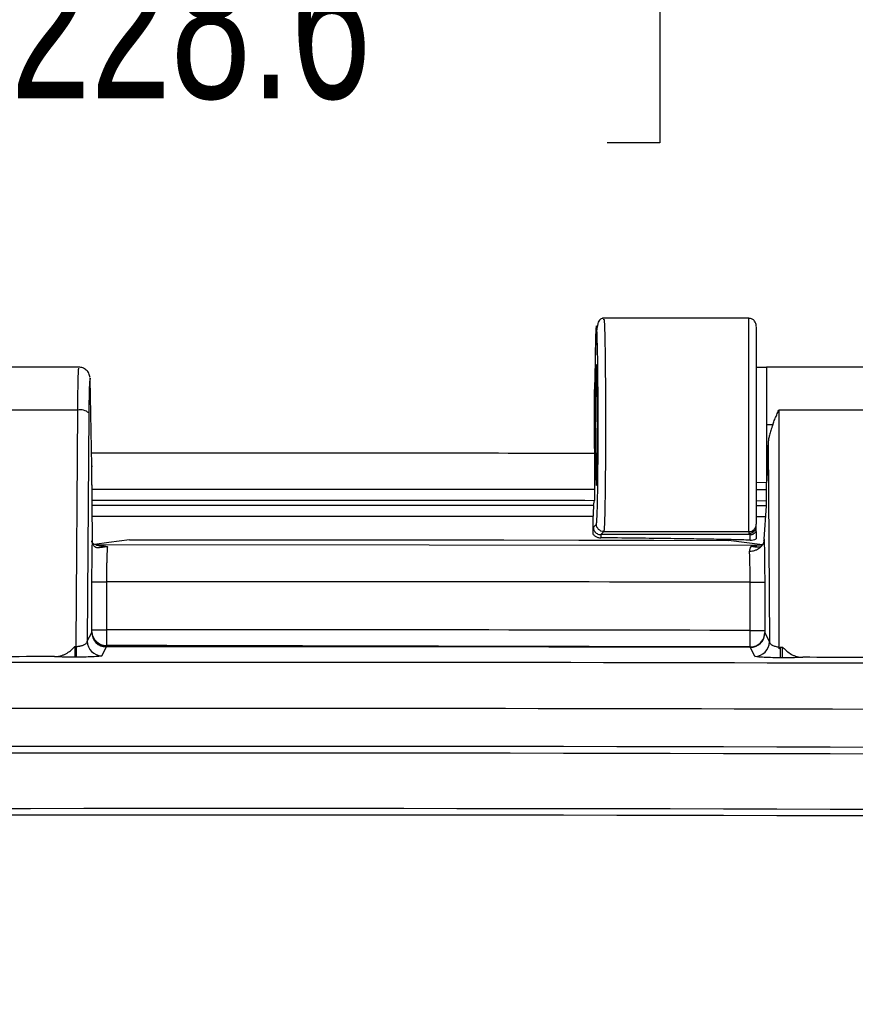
# Model space of a CAD drawing. Header units: inches. Extents: x 1.2 to 53.8, y 1.2 to 41.3.
# Tile 33 of 45: x 42.5 to 44.8, y 19 to 21.7. Entities that reach past the tile are written whole.
import ezdxf

# ---------------------------------------------------------------- set-up
doc = ezdxf.new("R2010")
doc.units = ezdxf.units.IN
doc.header["$LTSCALE"] = 5
doc.header["$MEASUREMENT"] = 0
doc.layers.add('DIMENSIONS', color=140, linetype='Continuous', lineweight=25)
doc.styles.add('SLDTEXTSTYLE0', font='TXT', dxfattribs={"width": 0.7})
doc.dimstyles.new('SLDDIMSTYLE1', dxfattribs={"dimtxt": 0.424805, "dimasz": 0.65, "dimexe": 0, "dimexo": 0.0625, "dimgap": 0.106201, "dimtad": 0, "dimtih": 1, "dimtoh": 1, "dimrnd": 1e-09, "dimzin": 12, "dimdsep": 46, "dimtxsty": 'SLDTEXTSTYLE0', "dimsah": 1, "dimcen": 0.09, "dimadec": 0, "dimazin": 3, "dimtfac": 1, "dimtofl": 0, "dimtmove": 0, "dimatfit": 3, "dimfxl": 0, "dimfrac": 2, "dimtolj": 1, "dimtzin": 12, "dimarcsym": 0})
doc.dimstyles.new('SLDDIMSTYLE4', dxfattribs={"dimtxt": 0.424805, "dimasz": 0.65, "dimexe": 0, "dimexo": 0.0625, "dimgap": 0.106201, "dimtad": 0, "dimtih": 1, "dimtoh": 1, "dimrnd": 1e-09, "dimzin": 4, "dimdsep": 46, "dimtxsty": 'SLDTEXTSTYLE0', "dimsah": 1, "dimcen": 0.09, "dimadec": 0, "dimazin": 1, "dimtfac": 1, "dimtofl": 0, "dimtmove": 0, "dimatfit": 3, "dimfxl": 0, "dimfrac": 2, "dimtolj": 1, "dimtzin": 12, "dimarcsym": 0})

# ---------------------------------------------------------------- blocks, each defined once
blk = doc.blocks.new('_D_14')
at = {"layer": 'DIMENSIONS'}
for p, q in [((38.6151, 19.7628), (38.6151, 22.6632)), ((47.6151, 19.6703), (47.6151, 22.6632)), ((38.6151, 22.0382), (41.9081, 22.0382)), ((42.4837, 22.0382), (42.3411, 22.0382)), ((42.3411, 22.0382), (42.3411, 21.3631)), ((44.0995, 22.0382), (44.2421, 22.0382)), ((44.2421, 22.0382), (44.2421, 21.3631)), ((47.6151, 22.0382), (44.6751, 22.0382)), ((42.3411, 21.3631), (42.4837, 21.3631)), ((44.2421, 21.3631), (44.0995, 21.3631))]:
    blk.add_line(p, q, dxfattribs=at)
for points in [[(38.6151, 22.0382), (39.2651, 21.9382), (39.2651, 22.1382)], [(47.6151, 22.0382), (46.9651, 22.1382), (46.9651, 21.9382)]]:
    blk.add_solid(points, dxfattribs=at)
at = {"layer": 'DIMENSIONS', "char_height": 0.41667, "attachment_point": 1, "style": 'SLDTEXTSTYLE0'}
for s, insert in [('9.00', (42.6604, 22.6704)), ('228.6', (42.4837, 21.9002))]:
    blk.add_mtext(s, dxfattribs=dict(at, insert=insert))
blk = doc.blocks.new('_D_15')
at = {"layer": 'DIMENSIONS'}
for p, q in [((37.8026, 17.9253), (37.8026, 24.3482)), ((48.4276, 17.9253), (48.4276, 24.3482)), ((37.8026, 23.7232), (41.9081, 23.7232)), ((42.4837, 23.7232), (42.3411, 23.7232)), ((42.3411, 23.7232), (42.3411, 23.048)), ((44.0995, 23.7232), (44.2421, 23.7232)), ((44.2421, 23.7232), (44.2421, 23.048)), ((48.4276, 23.7232), (44.6751, 23.7232)), ((42.3411, 23.048), (42.4837, 23.048)), ((44.2421, 23.048), (44.0995, 23.048))]:
    blk.add_line(p, q, dxfattribs=at)
for points in [[(37.8026, 23.7232), (38.4526, 23.6232), (38.4526, 23.8232)], [(48.4276, 23.7232), (47.7776, 23.8232), (47.7776, 23.6232)]]:
    blk.add_solid(points, dxfattribs=at)
at = {"layer": 'DIMENSIONS', "char_height": 0.41667, "attachment_point": 1, "style": 'SLDTEXTSTYLE0'}
for s, insert in [('10.63', (42.4837, 24.3554)), ('269.9', (42.4837, 23.5851))]:
    blk.add_mtext(s, dxfattribs=dict(at, insert=insert))

msp = doc.modelspace()

# ---------------------------------------------------------------- linework, layer by layer
for p, q in [((44.4827, 20.8882), (44.086, 20.8882)), ((44.4827, 20.3107), (44.4827, 20.8882)), ((44.0663, 20.7725), (44.0652, 20.6956)), ((44.0663, 20.7722), (44.0652, 20.6953)), ((42.6687, 20.7557), (42.1715, 20.7557)), ((44.5301, 20.7548), (44.5027, 20.7549)), ((45.0041, 20.7557), (44.5301, 20.7557)), ((44.5301, 20.7548), (44.5301, 20.5994)), ((44.5305, 20.7541), (44.5301, 20.7548)), ((42.7034, 20.4887), (42.6993, 20.7238)), ((44.0652, 20.5356), (44.0652, 20.6953)), ((42.6655, 20.6399), (42.232, 20.6399)), ((42.6611, 20.0041), (42.6655, 20.6399)), ((44.564, 20.6399), (44.564, 19.9934)), ((44.9975, 20.6399), (44.564, 20.6399)), ((42.6955, 20.6321), (42.6912, 20.0137)), ((44.5472, 20.5994), (44.5301, 20.5994)), ((44.5301, 20.5994), (44.5301, 20.4432)), ((44.5346, 20.5444), (44.5383, 20.0122)), ((44.0652, 20.5232), (44.0652, 20.4252)), ((42.7054, 20.2864), (42.7034, 20.4887)), ((42.7034, 20.4887), (42.7034, 20.4864)), ((42.7054, 20.2868), (42.7034, 20.4864)), ((44.5027, 20.444), (44.5301, 20.4441)), ((44.5027, 20.4244), (44.5308, 20.4243)), ((44.5308, 20.3805), (44.5308, 20.4432)), ((44.0619, 20.3815), (44.0647, 20.3953)), ((44.0619, 20.3815), (42.7044, 20.3815)), ((44.5027, 20.3945), (44.5308, 20.3944)), ((44.5309, 20.3807), (44.5027, 20.3808)), ((44.5241, 20.2903), (44.5306, 20.3805)), ((44.5309, 20.3805), (44.5308, 20.3805)), ((44.5308, 20.3805), (44.5308, 20.3805)), ((42.7047, 20.352), (44.0615, 20.352)), ((44.0615, 20.3027), (44.0615, 20.352)), ((44.5027, 20.3514), (44.5285, 20.3513)), ((44.0617, 20.3224), (44.07, 20.3307)), ((44.0817, 20.3024), (44.09, 20.3107)), ((44.09, 20.3107), (44.4827, 20.3107)), ((44.4827, 20.3107), (44.4827, 20.3059)), ((44.4827, 20.3059), (44.4861, 20.3025)), ((42.7054, 20.2865), (42.7054, 20.2868)), ((42.7054, 20.2868), (42.7054, 20.2865)), ((42.7054, 20.2865), (42.7054, 20.2862)), ((44.5183, 20.273), (42.7164, 20.2744)), ((44.5197, 20.2748), (44.428, 20.2869)), ((42.7039, 20.0445), (42.7039, 20.1748)), ((42.7433, 20.1748), (42.7433, 20.0445)), ((44.4862, 20.043), (44.4862, 20.1735)), ((44.5256, 20.1735), (44.5256, 20.043)), ((42.6912, 20.0137), (42.7033, 20.0379)), ((42.7033, 20.0379), (42.7038, 20.0389)), ((42.7039, 20.0445), (42.7433, 20.0445)), ((44.4863, 20.043), (44.5256, 20.043)), ((44.5257, 20.0374), (44.5262, 20.0365)), ((44.5262, 20.0365), (44.5383, 20.0122)), ((42.6577, 19.9998), (42.6611, 19.9998)), ((42.6611, 19.9998), (42.6611, 20.0041)), ((42.7427, 19.9986), (42.7306, 19.9744)), ((42.7431, 19.9996), (42.7427, 19.9986)), ((44.4868, 19.9971), (44.4863, 19.9981)), ((44.4989, 19.9729), (44.4868, 19.9971)), ((44.5685, 19.9981), (44.5742, 19.9981)), ((42.6611, 19.9706), (42.6577, 19.9706)), ((44.5741, 19.969), (44.5684, 19.969))]:
    msp.add_line(p, q)
at = {"flags": 128}
for points in [[(44.4858, 20.3025), (44.4353, 20.3025), (44.3849, 20.3025), (44.3344, 20.3025), (44.2839, 20.3025), (44.2335, 20.3024), (44.183, 20.3024), (44.1325, 20.3024), (44.0821, 20.3024)], [(42.8052, 20.2883), (42.7499, 20.2811), (42.7109, 20.276)], [(42.8052, 20.2883), (43.0081, 20.2884), (43.2109, 20.2884), (43.4137, 20.2883), (43.6166, 20.2882), (43.8194, 20.288), (44.0223, 20.2877), (44.2251, 20.2873), (44.428, 20.2869)], [(42.7039, 20.1748), (42.7048, 20.1748), (42.7072, 20.1748), (42.7109, 20.1748), (42.7158, 20.1748), (42.7217, 20.1748), (42.7284, 20.1748), (42.7357, 20.1748), (42.7433, 20.1748)], [(44.4862, 20.1735), (44.4938, 20.1735), (44.5011, 20.1735), (44.5078, 20.1735), (44.5137, 20.1735), (44.5186, 20.1735), (44.5223, 20.1735), (44.5247, 20.1735), (44.5256, 20.1735)], [(42.6577, 19.9998), (42.6577, 19.9939), (42.6577, 19.9885), (42.6577, 19.9836), (42.6577, 19.9793), (42.6577, 19.9758), (42.6577, 19.9732), (42.6577, 19.9714), (42.6577, 19.9706)], [(42.6611, 19.9998), (42.6611, 19.9939), (42.6611, 19.9885), (42.6611, 19.9836), (42.6611, 19.9794), (42.6611, 19.9759), (42.6611, 19.9732), (42.6611, 19.9714), (42.6611, 19.9706)]]:
    msp.add_lwpolyline(points, dxfattribs=at)
for centre, radius, start, end in [((42.6721, 20.6032), 0.0372, 50.8933, 100.0755), ((44.4827, 20.3307), 0.02, 269.9956, 359.9957), ((42.7427, 20.038), 0.0394, 180.1214, 269.9741), ((42.7424, 20.0408), 0.0386, 182.4198, 271.1466), ((44.4868, 20.0365), 0.0394, 269.928, 359.8784), ((42.7306, 20.0138), 0.0394, 180.1214, 269.9753), ((44.4989, 20.0123), 0.0394, 269.9268, 359.8784), ((33.4582, 20.0209), 11.1103, 359.732, 359.88221), ((33.5076, 20.0209), 11.0666, 359.73094, 359.88174), ((43.1151, -562.6828), 582.4118, 89.5455852, 90.454415), ((43.1151, -562.6828), 582.3936, 89.5455852, 90.454415), ((43.1151, -562.6828), 582.226, 89.5455852, 90.454415)]:
    msp.add_arc(centre, radius, start, end)
for points, knots in [([(44.0899, 20.8882), (44.0895, 20.8882), (44.0885, 20.8881), (44.0868, 20.888), (44.0835, 20.8872), (44.0776, 20.8839), (44.0727, 20.8729), (44.0686, 20.8423), (44.0674, 20.7994), (44.0667, 20.7748)], [0, 0, 0, 0, 0.005781, 0.012652, 0.030638, 0.086394, 0.281657, 0.587443, 1, 1, 1, 1]), ([(44.0899, 20.8844), (44.0901, 20.8854), (44.0907, 20.8887), (44.0917, 20.8679), (44.0928, 20.832), (44.0936, 20.7838), (44.0942, 20.725), (44.0945, 20.6564), (44.0946, 20.5841), (44.0944, 20.5124), (44.0939, 20.447), (44.0932, 20.39), (44.0923, 20.3486), (44.0912, 20.3183), (44.0904, 20.3135), (44.09, 20.3107)], [0, 0, 0, 0, 0.040719, 0.131739, 0.209118, 0.281415, 0.360477, 0.43986, 0.519617, 0.599748, 0.680255, 0.756724, 0.840141, 0.907922, 1, 1, 1, 1]), ([(44.5027, 20.8682), (44.5025, 20.8703), (44.5021, 20.8749), (44.499, 20.8802), (44.4953, 20.8839), (44.4917, 20.8862), (44.4874, 20.8879), (44.4843, 20.8881), (44.4827, 20.8882)], [0, 0, 0, 0, 0.202942, 0.436776, 0.565893, 0.702806, 0.84751, 1, 1, 1, 1]), ([(44.07, 20.3307), (44.0704, 20.3311), (44.0708, 20.3343), (44.0715, 20.3462), (44.0719, 20.3549), (44.0729, 20.3881), (44.0735, 20.4199), (44.0741, 20.477), (44.0743, 20.4976), (44.0745, 20.5403), (44.0746, 20.5625), (44.0746, 20.6073), (44.0746, 20.6298), (44.0744, 20.6736), (44.0743, 20.695), (44.074, 20.7353), (44.0738, 20.7543), (44.0733, 20.7886), (44.073, 20.804), (44.0723, 20.8303), (44.072, 20.8411), (44.0713, 20.8576), (44.0709, 20.8632), (44.0697, 20.8717), (44.0689, 20.866), (44.0678, 20.8415), (44.0675, 20.8307), (44.0668, 20.8047), (44.0666, 20.7894), (44.0663, 20.7722)], [0, 0, 0, 0, 0.0625, 0.0625, 0.125, 0.125, 0.25, 0.25, 0.3125, 0.3125, 0.375, 0.375, 0.4375, 0.4375, 0.5, 0.5, 0.5625, 0.5625, 0.625, 0.625, 0.6875, 0.6875, 0.75, 0.75, 0.875, 0.875, 0.9375, 0.9375, 1, 1, 1, 1]), ([(44.5027, 20.8647), (44.5027, 20.8656), (44.5027, 20.8689), (44.5027, 20.8436), (44.5027, 20.7919), (44.5027, 20.7172), (44.5027, 20.63), (44.5027, 20.5394), (44.5027, 20.4553), (44.5027, 20.3876), (44.5027, 20.341), (44.5027, 20.3341), (44.5027, 20.3307)], [0, 0, 0, 0, 0.0403653, 0.1470404, 0.2537122, 0.3602434, 0.4669186, 0.5735904, 0.6801217, 0.7866642, 0.8931939, 1, 1, 1, 1]), ([(42.6655, 20.6399), (42.6657, 20.6579), (42.666, 20.6939), (42.6669, 20.7332), (42.6679, 20.7544), (42.6685, 20.7534), (42.6687, 20.753)], [0, 0, 0, 0, 0.281421, 0.562677, 0.843557, 1, 1, 1, 1]), ([(42.699, 20.7278), (42.6982, 20.7316), (42.6971, 20.7371), (42.6929, 20.7438), (42.6889, 20.7481), (42.6841, 20.7516), (42.679, 20.754), (42.6738, 20.7554), (42.6703, 20.7555), (42.6686, 20.7556)], [0, 0, 0, 0, 0.336487, 0.479376, 0.599236, 0.705652, 0.806355, 0.904697, 1, 1, 1, 1]), ([(44.0728, 20.5994), (44.0728, 20.5858), (44.0727, 20.5703), (44.0726, 20.5368), (44.0724, 20.5186), (44.0721, 20.4924), (44.0719, 20.4839), (44.0716, 20.4682), (44.0714, 20.461), (44.071, 20.4489), (44.0708, 20.444), (44.0704, 20.4374), (44.0701, 20.4357), (44.0697, 20.4357), (44.0694, 20.4374), (44.069, 20.444), (44.0687, 20.4489), (44.0684, 20.461), (44.0682, 20.4682), (44.0679, 20.4839), (44.0677, 20.4924), (44.0674, 20.5186), (44.0672, 20.5368), (44.0671, 20.5703), (44.067, 20.5858), (44.067, 20.6131), (44.0671, 20.6285), (44.0672, 20.6621), (44.0674, 20.6802), (44.0677, 20.7064), (44.0679, 20.7149), (44.0682, 20.7307), (44.0684, 20.7379), (44.0687, 20.75), (44.069, 20.7548), (44.0694, 20.7615), (44.0697, 20.7632), (44.0701, 20.7632), (44.0704, 20.7615), (44.0708, 20.7548), (44.071, 20.75), (44.0714, 20.7379), (44.0716, 20.7307), (44.0719, 20.7149), (44.0721, 20.7064), (44.0724, 20.6802), (44.0726, 20.6621), (44.0727, 20.6285), (44.0728, 20.6131), (44.0728, 20.5994)], [0, 0, 0, 0, 0.0625, 0.0625, 0.125, 0.125, 0.15625, 0.15625, 0.1875, 0.1875, 0.21875, 0.21875, 0.25, 0.25, 0.28125, 0.28125, 0.3125, 0.3125, 0.34375, 0.34375, 0.375, 0.375, 0.4375, 0.4375, 0.5, 0.5, 0.5625, 0.5625, 0.625, 0.625, 0.65625, 0.65625, 0.6875, 0.6875, 0.71875, 0.71875, 0.75, 0.75, 0.78125, 0.78125, 0.8125, 0.8125, 0.84375, 0.84375, 0.875, 0.875, 0.9375, 0.9375, 1, 1, 1, 1]), ([(42.6993, 20.7238), (42.6989, 20.7265), (42.6985, 20.7263), (42.6979, 20.7217), (42.6977, 20.7195), (42.6973, 20.7136), (42.6971, 20.7101), (42.6968, 20.7017), (42.6966, 20.6969), (42.6963, 20.6862), (42.6962, 20.6803), (42.6958, 20.6615), (42.6956, 20.6471), (42.6955, 20.6321)], [0, 0, 0, 0, 0.25, 0.25, 0.375, 0.375, 0.5, 0.5, 0.625, 0.625, 0.75, 0.75, 1, 1, 1, 1]), ([(44.5472, 20.5994), (44.5479, 20.6013), (44.5493, 20.6052), (44.5517, 20.6112), (44.5547, 20.6185), (44.5588, 20.6282), (44.562, 20.6356), (44.564, 20.6399)], [0, 0, 0, 0, 0.136124, 0.282802, 0.440057, 0.672608, 1, 1, 1, 1]), ([(44.5472, 20.5994), (44.5463, 20.5969), (44.5445, 20.5921), (44.5422, 20.585), (44.5402, 20.5783), (44.5381, 20.5706), (44.5363, 20.5621), (44.5349, 20.5529), (44.5347, 20.5472), (44.5346, 20.5444)], [0, 0, 0, 0, 0.1372185, 0.2667767, 0.3886981, 0.503011, 0.6824717, 0.8480447, 1, 1, 1, 1]), ([(44.0652, 20.5356), (44.0652, 20.5355), (44.0652, 20.5353), (44.0652, 20.535), (44.0652, 20.5344), (44.0651, 20.533), (44.0648, 20.528), (44.0646, 20.5254), (44.0643, 20.5232)], [0, 0, 0, 0, 0.005548, 0.012006, 0.019856, 0.05393, 0.176651, 1, 1, 1, 1]), ([(44.5308, 20.4432), (44.5311, 20.4432), (44.5315, 20.4453), (44.5323, 20.4546), (44.5327, 20.4617), (44.5334, 20.4802), (44.5337, 20.4916), (44.5342, 20.5168), (44.5344, 20.5305), (44.5346, 20.5444)], [0, 0, 0, 0, 0.25, 0.25, 0.5, 0.5, 0.75, 0.75, 1, 1, 1, 1]), ([(42.7028, 20.5235), (42.8792, 20.5237), (43.3333, 20.5241), (43.7874, 20.5235), (44.0652, 20.5232)], [0, 0, 0, 0, 0.38842, 1, 1, 1, 1]), ([(42.704, 20.4255), (42.88, 20.4257), (43.3337, 20.4261), (43.7874, 20.4256), (44.0652, 20.4252)], [0, 0, 0, 0, 0.387863, 1, 1, 1, 1]), ([(44.0652, 20.4252), (44.0652, 20.4178), (44.0651, 20.4104), (44.065, 20.3995), (44.0648, 20.396), (44.0647, 20.3953)], [0, 0, 0, 0, 0.5, 0.5, 1, 1, 1, 1]), ([(42.7043, 20.3957), (42.8801, 20.3958), (43.3336, 20.3963), (43.787, 20.3957), (44.0647, 20.3953)], [0, 0, 0, 0, 0.38767, 1, 1, 1, 1]), ([(44.0619, 20.3815), (44.0619, 20.3814), (44.0619, 20.3811), (44.0618, 20.3804), (44.0618, 20.3791), (44.0617, 20.377), (44.0616, 20.3737), (44.0616, 20.3695), (44.0615, 20.3641), (44.0615, 20.3583), (44.0615, 20.3541), (44.0615, 20.352)], [0, 0, 0, 0, 0.07112, 0.142106, 0.213739, 0.327359, 0.441983, 0.579247, 0.717614, 0.858523, 1, 1, 1, 1]), ([(44.0615, 20.3027), (44.0615, 20.3038), (44.0615, 20.3062), (44.0615, 20.3093), (44.0616, 20.3123), (44.0616, 20.315), (44.0616, 20.3173), (44.0617, 20.3192), (44.0617, 20.3208), (44.0617, 20.3219), (44.0617, 20.3224)], [0, 0, 0, 0, 0.162593, 0.338941, 0.467328, 0.629918, 0.770598, 0.851033, 0.935248, 1, 1, 1, 1]), ([(44.0617, 20.3224), (44.0617, 20.3215), (44.0618, 20.3197), (44.0623, 20.3171), (44.0632, 20.3145), (44.0644, 20.3121), (44.0659, 20.31), (44.0682, 20.3075), (44.0716, 20.3049), (44.0765, 20.3028), (44.08, 20.3025), (44.0817, 20.3024)], [0, 0, 0, 0, 0.0856214, 0.1714269, 0.2574652, 0.3437847, 0.4304334, 0.500757, 0.6702701, 0.8365674, 1, 1, 1, 1]), ([(44.09, 20.3107), (44.0847, 20.3107), (44.0795, 20.3129), (44.0721, 20.3203), (44.07, 20.3255), (44.07, 20.3307)], [0, 0, 0, 0, 0.5, 0.5, 1, 1, 1, 1]), ([(44.4827, 20.3059), (44.4836, 20.306), (44.4855, 20.306), (44.4881, 20.3066), (44.4904, 20.3074), (44.4924, 20.3084), (44.4941, 20.3095), (44.4956, 20.3106), (44.4964, 20.3114), (44.4981, 20.313), (44.5002, 20.3159), (44.5023, 20.3208), (44.5026, 20.3242), (44.5027, 20.3259)], [0, 0, 0, 0, 0.091088, 0.175653, 0.253693, 0.325207, 0.390191, 0.448645, 0.500567, 0.500631, 0.671402, 0.837858, 1, 1, 1, 1]), ([(44.5027, 20.3113), (44.5027, 20.3126), (44.5027, 20.314), (44.5027, 20.3166), (44.5027, 20.3179), (44.5027, 20.3204), (44.5027, 20.3216), (44.5027, 20.3239), (44.5027, 20.3249), (44.5027, 20.3259)], [0, 0, 0, 0, 0.25, 0.25, 0.5, 0.5, 0.75, 0.75, 1, 1, 1, 1]), ([(44.0615, 20.3027), (44.0623, 20.3019), (44.064, 20.3002), (44.0669, 20.2982), (44.0703, 20.2963), (44.074, 20.2949), (44.078, 20.294), (44.0808, 20.2938), (44.0822, 20.2938)], [0, 0, 0, 0, 0.148792, 0.30468, 0.467711, 0.637913, 0.815329, 1, 1, 1, 1]), ([(44.486, 20.2876), (44.4712, 20.288), (44.4386, 20.2888), (44.3851, 20.2899), (44.3225, 20.2909), (44.2506, 20.2919), (44.1694, 20.2929), (44.1123, 20.2935), (44.0822, 20.2938)], [0, 0, 0, 0, 0.109645, 0.242097, 0.397357, 0.575427, 0.776308, 1, 1, 1, 1]), ([(44.486, 20.2876), (44.4859, 20.2913), (44.4859, 20.2947), (44.4859, 20.3), (44.4858, 20.3018), (44.4858, 20.3025)], [0, 0, 0, 0, 0.5, 0.5, 1, 1, 1, 1]), ([(44.4861, 20.3025), (44.487, 20.3025), (44.4888, 20.3026), (44.4914, 20.3031), (44.494, 20.304), (44.4965, 20.3053), (44.4988, 20.3069), (44.5009, 20.3089), (44.5021, 20.3105), (44.5027, 20.3113)], [0, 0, 0, 0, 0.134798, 0.272157, 0.412158, 0.554874, 0.700376, 0.848731, 1, 1, 1, 1]), ([(44.5027, 20.3113), (44.5027, 20.3105), (44.5027, 20.3092), (44.5027, 20.3064), (44.5027, 20.3048), (44.5027, 20.2996), (44.5027, 20.2955), (44.5027, 20.2913)], [0, 0, 0, 0, 0.25, 0.25, 0.5, 0.5, 1, 1, 1, 1]), ([(44.5241, 20.2903), (44.5241, 20.2902), (44.5241, 20.2899), (44.524, 20.2894), (44.524, 20.2889), (44.524, 20.2887)], [0, 0, 0, 0, 0.266047, 0.598111, 1, 1, 1, 1]), ([(44.524, 20.2887), (44.5245, 20.2759), (44.5249, 20.2584), (44.5254, 20.2187), (44.5256, 20.1961), (44.5256, 20.1735)], [0, 0, 0, 0, 0.5, 0.5, 1, 1, 1, 1]), ([(42.7324, 20.2716), (42.73, 20.2718), (42.7216, 20.2723), (42.7114, 20.2746), (42.7053, 20.2796), (42.7036, 20.2837), (42.7035, 20.2856), (42.7035, 20.2859)], [0, 0, 0, 0, 0.1629363, 0.5595148, 0.8639922, 0.9848853, 1, 1, 1, 1]), ([(42.7039, 20.1748), (42.7039, 20.1855), (42.7039, 20.1964), (42.7041, 20.2174), (42.7042, 20.2275), (42.7044, 20.2468), (42.7046, 20.2558), (42.7048, 20.2682), (42.7049, 20.2721), (42.7051, 20.2777), (42.7052, 20.2795), (42.7053, 20.283), (42.7053, 20.2846), (42.7054, 20.2864)], [0, 0, 0, 0, 0.25, 0.25, 0.5, 0.5, 0.75, 0.75, 0.875, 0.875, 0.9375, 0.9375, 1, 1, 1, 1]), ([(42.7458, 20.2698), (42.7454, 20.2698), (42.7445, 20.2698), (42.7431, 20.2697), (42.7417, 20.2696), (42.7402, 20.2694), (42.7386, 20.2692), (42.7368, 20.2689), (42.7344, 20.2685), (42.7301, 20.2677), (42.7253, 20.267), (42.7197, 20.2665), (42.7146, 20.2673), (42.7105, 20.2699), (42.708, 20.2734), (42.7065, 20.277), (42.7055, 20.2814), (42.7054, 20.2847), (42.7054, 20.2864)], [0, 0, 0, 0, 0.017102, 0.035852, 0.056768, 0.08023, 0.106509, 0.135804, 0.181868, 0.249315, 0.4016, 0.498201, 0.632784, 0.747342, 0.80617, 0.866748, 0.930768, 1, 1, 1, 1]), ([(42.7225, 20.2718), (42.724, 20.2718), (42.727, 20.2718), (42.7311, 20.2717), (42.7352, 20.2715), (42.7391, 20.2712), (42.7428, 20.2706), (42.7448, 20.2701), (42.7458, 20.2698)], [0, 0, 0, 0, 0.182635, 0.348548, 0.49891, 0.677451, 0.842619, 1, 1, 1, 1]), ([(42.7366, 20.2714), (42.7361, 20.2714), (42.7345, 20.2714), (42.7332, 20.2716), (42.7324, 20.2716)], [0, 0, 0, 0, 0.371294, 1, 1, 1, 1]), ([(42.7458, 20.2698), (42.7457, 20.2691), (42.7456, 20.2678), (42.7454, 20.2653), (42.7452, 20.2625), (42.745, 20.2594), (42.7448, 20.256), (42.7446, 20.2524), (42.7445, 20.2486), (42.7443, 20.2446), (42.7442, 20.2404), (42.7441, 20.236), (42.744, 20.2316), (42.7438, 20.227), (42.7437, 20.2223), (42.7436, 20.2176), (42.7436, 20.2128), (42.7435, 20.208), (42.7434, 20.2032), (42.7434, 20.1984), (42.7433, 20.1936), (42.7433, 20.1888), (42.7433, 20.1841), (42.7433, 20.1794), (42.7433, 20.1763), (42.7433, 20.1748)], [0, 0, 0, 0, 0.050333, 0.100042, 0.149127, 0.197589, 0.245428, 0.292644, 0.339236, 0.385205, 0.43055, 0.475272, 0.519372, 0.562849, 0.605703, 0.647933, 0.689541, 0.730526, 0.770889, 0.810629, 0.849748, 0.888244, 0.926118, 0.96337, 1, 1, 1, 1]), ([(44.4845, 20.2579), (44.4848, 20.259), (44.4853, 20.2612), (44.4861, 20.264), (44.4868, 20.2664), (44.4874, 20.2685), (44.4878, 20.2696), (44.488, 20.2701)], [0, 0, 0, 0, 0.207835, 0.411735, 0.611714, 0.807795, 1, 1, 1, 1]), ([(44.4845, 20.2579), (44.4849, 20.2579), (44.4865, 20.2579), (44.4902, 20.2581), (44.4964, 20.259), (44.503, 20.2612), (44.5099, 20.2648), (44.5133, 20.2679), (44.5154, 20.2698)], [0, 0, 0, 0, 0.035213, 0.137381, 0.31205, 0.565441, 0.740591, 1, 1, 1, 1]), ([(44.488, 20.2701), (44.4885, 20.2702), (44.4895, 20.2705), (44.4913, 20.2708), (44.4933, 20.271), (44.496, 20.2712), (44.4996, 20.2713), (44.5025, 20.2713), (44.504, 20.2713)], [0, 0, 0, 0, 0.1213599, 0.2438135, 0.3696647, 0.501039, 0.7328475, 1, 1, 1, 1]), ([(44.5154, 20.2698), (44.5149, 20.2696), (44.5138, 20.269), (44.5122, 20.2685), (44.5103, 20.2682), (44.5082, 20.2681), (44.506, 20.2681), (44.5033, 20.2683), (44.5001, 20.2687), (44.4972, 20.2693), (44.4947, 20.2698), (44.4926, 20.27), (44.4903, 20.2701), (44.4887, 20.2701), (44.488, 20.2701)], [0, 0, 0, 0, 0.066195, 0.139011, 0.218401, 0.304218, 0.396282, 0.494414, 0.634581, 0.772024, 0.837393, 0.898245, 0.952864, 1, 1, 1, 1]), ([(44.5237, 20.2856), (44.5236, 20.2847), (44.5233, 20.2831), (44.5227, 20.2808), (44.5219, 20.2787), (44.5211, 20.2769), (44.52, 20.2752), (44.5187, 20.2734), (44.5171, 20.2715), (44.516, 20.2704), (44.5154, 20.2698)], [0, 0, 0, 0, 0.131132, 0.258039, 0.380564, 0.49861, 0.58518, 0.749479, 0.874414, 1, 1, 1, 1]), ([(44.4862, 20.1735), (44.4862, 20.1756), (44.4862, 20.1799), (44.4862, 20.1863), (44.4862, 20.1928), (44.4861, 20.1994), (44.486, 20.206), (44.4859, 20.2125), (44.4858, 20.2189), (44.4857, 20.2253), (44.4855, 20.2314), (44.4853, 20.2374), (44.4852, 20.2431), (44.485, 20.2484), (44.4847, 20.2535), (44.4846, 20.2564), (44.4845, 20.2579)], [0, 0, 0, 0, 0.063043, 0.127375, 0.192997, 0.259908, 0.328108, 0.397599, 0.468379, 0.540451, 0.613815, 0.688468, 0.764413, 0.841649, 0.920178, 1, 1, 1, 1]), ([(42.7038, 20.0389), (42.7038, 20.0342), (42.7046, 20.0292), (42.7085, 20.0196), (42.7115, 20.0149), (42.7192, 20.0072), (42.7238, 20.0042), (42.7335, 20.0004), (42.7385, 19.9996), (42.7431, 19.9996)], [0, 0, 0, 0, 0.25, 0.25, 0.5, 0.5, 0.75, 0.75, 1, 1, 1, 1]), ([(42.7432, 20.0445), (42.7432, 20.0353), (42.7432, 20.0262), (42.7432, 20.0112), (42.7432, 20.0053), (42.7432, 20.0022)], [0, 0, 0, 0, 0.5, 0.5, 1, 1, 1, 1]), ([(44.4862, 19.9982), (44.4862, 19.9993), (44.4862, 20.0046), (44.4863, 20.0209), (44.4863, 20.0319), (44.4863, 20.043)], [0, 0, 0, 0, 0.5, 0.5, 1, 1, 1, 1]), ([(44.4862, 19.9982), (44.4909, 19.9982), (44.4959, 19.999), (44.5056, 20.0028), (44.5103, 20.0058), (44.518, 20.0135), (44.521, 20.0181), (44.5249, 20.0278), (44.5257, 20.0328), (44.5257, 20.0374)], [0, 0, 0, 0, 0.25, 0.25, 0.5, 0.5, 0.75, 0.75, 1, 1, 1, 1]), ([(44.4863, 19.9981), (44.4876, 19.9981), (44.4902, 19.9982), (44.4939, 19.9987), (44.4976, 19.9996), (44.501, 20.0008), (44.5042, 20.0023), (44.5071, 20.0039), (44.5098, 20.0057), (44.5121, 20.0076), (44.5169, 20.012), (44.522, 20.0193), (44.525, 20.0285), (44.5257, 20.0342), (44.5257, 20.0367), (44.5257, 20.0374)], [0, 0, 0, 0, 0.062846, 0.124888, 0.185636, 0.244631, 0.301455, 0.355747, 0.407207, 0.455592, 0.500723, 0.723708, 0.877691, 0.967489, 1, 1, 1, 1]), ([(44.5256, 20.043), (44.5256, 20.0425), (44.5256, 20.0416), (44.5256, 20.0403), (44.5256, 20.039), (44.5257, 20.0378), (44.5257, 20.0375), (44.5257, 20.0374)], [0, 0, 0, 0, 0.165538, 0.326755, 0.494038, 0.742413, 1, 1, 1, 1]), ([(42.6028, 19.9721), (42.6041, 19.9721), (42.6068, 19.9722), (42.6107, 19.9726), (42.6147, 19.9732), (42.6198, 19.9744), (42.6262, 19.9764), (42.6355, 19.9808), (42.6465, 19.9882), (42.6538, 19.9958), (42.6577, 19.9998)], [0, 0, 0, 0, 0.061872, 0.123903, 0.1863642, 0.2495217, 0.3734585, 0.4997169, 0.7343152, 1, 1, 1, 1]), ([(42.6611, 19.9998), (42.662, 19.9998), (42.6638, 19.9998), (42.6666, 20.0001), (42.6694, 20.0004), (42.6722, 20.0009), (42.6749, 20.0015), (42.6775, 20.0023), (42.68, 20.0031), (42.6827, 20.0043), (42.6855, 20.0059), (42.6883, 20.008), (42.6906, 20.0107), (42.691, 20.0127), (42.6912, 20.0137)], [0, 0, 0, 0, 0.052867, 0.107045, 0.1628, 0.220378, 0.28, 0.341866, 0.406155, 0.473027, 0.571342, 0.691838, 0.834693, 1, 1, 1, 1]), ([(44.4862, 19.9982), (44.4604, 19.9983), (44.4071, 19.9983), (44.3248, 19.9985), (44.2377, 19.9987), (44.1457, 19.9989), (44.0497, 19.9991), (43.9448, 19.9993), (43.7996, 19.9996), (43.6514, 20), (43.5062, 20.0004), (43.3609, 20.0007), (43.1063, 20.0013), (42.8884, 20.0019), (42.7432, 20.0022)], [0, 0, 0, 0, 0.044444, 0.091664, 0.141663, 0.194439, 0.249994, 0.306775, 0.375, 0.5, 0.561764, 0.624983, 0.75, 1, 1, 1, 1]), ([(44.5383, 20.0122), (44.5384, 20.0117), (44.5385, 20.0107), (44.5391, 20.0093), (44.5399, 20.008), (44.541, 20.0069), (44.5421, 20.0058), (44.5434, 20.0048), (44.5447, 20.0039), (44.5467, 20.0027), (44.5498, 20.0014), (44.5542, 20), (44.5589, 19.9989), (44.5623, 19.9985), (44.564, 19.9983)], [0, 0, 0, 0, 0.084726, 0.164408, 0.239052, 0.308666, 0.373261, 0.432851, 0.487453, 0.537089, 0.663115, 0.781594, 0.893503, 1, 1, 1, 1]), ([(44.5742, 19.9981), (44.5754, 19.9967), (44.5779, 19.9941), (44.5816, 19.9905), (44.5881, 19.9847), (44.596, 19.9792), (44.6056, 19.9747), (44.6132, 19.9722), (44.621, 19.9706), (44.6264, 19.9704), (44.629, 19.9703)], [0, 0, 0, 0, 0.088078, 0.171417, 0.250193, 0.500248, 0.626113, 0.750323, 0.875859, 1, 1, 1, 1]), ([(42.6577, 19.9706), (42.6469, 19.9706), (42.6362, 19.9708), (42.6221, 19.9711), (42.6177, 19.9713), (42.6096, 19.9717), (42.606, 19.9719), (42.6028, 19.9721)], [0, 0, 0, 0, 0.5, 0.5, 0.75, 0.75, 1, 1, 1, 1]), ([(42.7306, 19.9744), (42.7303, 19.9739), (42.7283, 19.9734), (42.7213, 19.9726), (42.7163, 19.9721), (42.7037, 19.9714), (42.6962, 19.9712), (42.6795, 19.9707), (42.6703, 19.9706), (42.6611, 19.9706)], [0, 0, 0, 0, 0.25, 0.25, 0.5, 0.5, 0.75, 0.75, 1, 1, 1, 1]), ([(44.5684, 19.969), (44.5592, 19.969), (44.55, 19.9691), (44.5333, 19.9696), (44.5258, 19.9699), (44.5132, 19.9706), (44.5082, 19.971), (44.5011, 19.9719), (44.4991, 19.9724), (44.4989, 19.9729)], [0, 0, 0, 0, 0.25, 0.25, 0.5, 0.5, 0.75, 0.75, 1, 1, 1, 1]), ([(44.629, 19.9703), (44.6258, 19.9701), (44.6222, 19.9699), (44.6142, 19.9696), (44.6097, 19.9694), (44.5956, 19.969), (44.5849, 19.9689), (44.5741, 19.969)], [0, 0, 0, 0, 0.25, 0.25, 0.5, 0.5, 1, 1, 1, 1]), ([(48.7827, 19.9289), (46.8936, 19.9473), (45.0044, 19.9565), (42.1705, 19.9565), (40.7536, 19.953), (39.1005, 19.943), (38.274, 19.9365), (37.8608, 19.9328), (37.6542, 19.9309), (37.5508, 19.9299), (37.5066, 19.9295), (37.4771, 19.9292), (37.4623, 19.929), (37.4475, 19.9289)], [0, 0, 0, 0, 0.5, 0.5, 0.75, 0.875, 0.9375, 0.96875, 0.984375, 0.992188, 0.996094, 0.996094, 1, 1, 1, 1])]:
    msp.add_open_spline(points, degree=3, knots=knots)
for points in [[(42.6993, 20.7251), (42.6993, 20.7247), (42.6993, 20.7242), (42.6993, 20.7238)], [(44.0652, 20.6959), (44.0652, 20.6958), (44.0652, 20.6956), (44.0652, 20.6953)], [(44.0821, 20.3024), (44.0819, 20.3024), (44.0818, 20.3024), (44.0817, 20.3024)], [(44.0821, 20.3024), (44.0821, 20.3014), (44.0822, 20.2982), (44.0822, 20.2938)], [(44.4858, 20.3025), (44.4859, 20.3025), (44.486, 20.3025), (44.4861, 20.3025)], [(44.486, 20.2876), (44.4917, 20.2875), (44.4975, 20.2887), (44.5027, 20.2913)], [(44.5237, 20.2856), (44.5239, 20.2868), (44.524, 20.2879), (44.524, 20.2887)], [(44.4862, 20.1735), (43.9053, 20.1747), (43.3243, 20.1751), (42.7433, 20.1748)], [(42.7038, 20.0392), (42.7039, 20.04), (42.7039, 20.0422), (42.7039, 20.0445)], [(42.7038, 20.0389), (42.7038, 20.0389), (42.7038, 20.039), (42.7038, 20.0392)], [(44.4863, 20.043), (43.9053, 20.0444), (43.3243, 20.0449), (42.7433, 20.0445)], [(42.7432, 20.0022), (42.7432, 20.0007), (42.7432, 19.9998), (42.7431, 19.9996)], [(42.7431, 19.9996), (43.3242, 19.9999), (43.9052, 19.9994), (44.4863, 19.9981)], [(44.4863, 19.9981), (44.4863, 19.9981), (44.4863, 19.9981), (44.4862, 19.9982)], [(44.564, 19.9934), (44.5655, 19.9949), (44.567, 19.9965), (44.5685, 19.9981)], [(42.6028, 19.9721), (42.5009, 19.972), (42.3991, 19.9719), (42.2972, 19.9717)], [(44.9347, 19.9694), (44.8328, 19.9697), (44.7309, 19.97), (44.629, 19.9703)], [(48.7815, 19.8041), (45.0039, 19.8409), (41.2263, 19.8409), (37.4487, 19.8041)], [(38.4974, 19.5433), (41.5758, 19.5677), (44.6544, 19.5677), (47.7329, 19.5433)]]:
    msp.add_open_spline(points, degree=3)

# ---------------------------------------------------------------- dimensions: what is measured, and where the dimension line sits
at = {"layer": 'DIMENSIONS'}
dim = msp.add_linear_dim(base=(48.4276328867, 23.7231796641), p1=(37.8026328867, 17.6752853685), p2=(48.4276328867, 17.6752853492), angle=0, dimstyle='SLDDIMSTYLE1', dxfattribs=at)
dim.commit()
dim.dimension.update_dxf_attribs({"geometry": '_D_15', "text_midpoint": (43.2915964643, 23.7231796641), "dimtype": 160})
dim = msp.add_linear_dim(base=(47.6151, 22.0382), p1=(38.6151, 19.5128), p2=(47.6151, 19.4203), dimstyle='SLDDIMSTYLE4', dxfattribs=at)
dim.commit()
dim.dimension.update_dxf_attribs({"geometry": '_D_14', "text_midpoint": (43.2916, 22.0382), "dimtype": 160})

doc.saveas('drawing.dxf')
